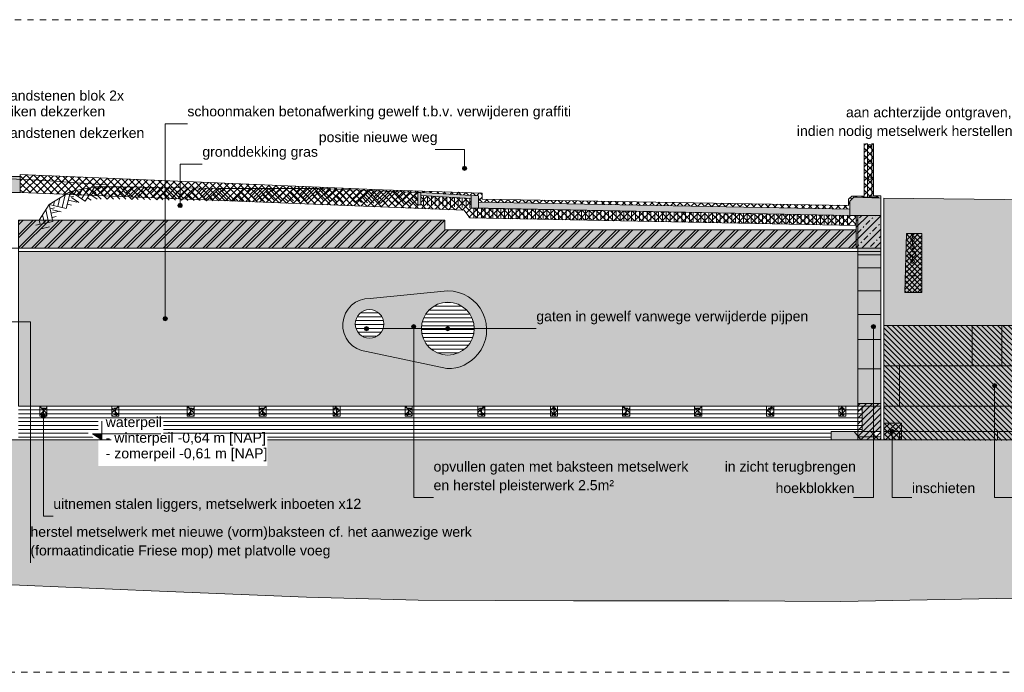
# Model space of a CAD drawing. Extents: x -251883 to 250656, y 0 to 909157.
# Tile 39 of 70: x -8424 to 7424, y 518029 to 528529. Entities that reach past the tile are written whole.
import ezdxf

# ---------------------------------------------------------------- set-up
doc = ezdxf.new("R2010")
doc.units = 0
doc.header["$MEASUREMENT"] = 0
doc.linetypes.add('DASHED', pattern=[200, 100, -100])
for name, color, linetype in [('A-0019-AFDEKVLAK', 1, 'Continuous'), ('A-0020-KADER', 7, 'Continuous'), ('A-0070-SYMBOOL', 8, 'Continuous'), ('A-0250-PROFIEL', 1, 'Continuous'), ('A-0910-TER.-GRONDVRZ', 8, 'Continuous'), ('A-1100-TXT+MT-SO', 7, 'Continuous')]:
    doc.layers.add(name, color=color, linetype=linetype)
pattern_1 = [(90, (0, 0), (-62, 4e-15), [])]
pattern_2 = [(45, (0, 0), (-49.497475, 49.497475), [])]
pattern_3 = [(315, (0, 0), (56.56854, 56.56854), []), (225, (0, 0), (56.56854, -56.56854), [])]

# ---------------------------------------------------------------- blocks, each defined once
blk = doc.blocks.new('M-MAATREGELEN_465')
at = {"linetype": 'Continuous', "lineweight": 5}
h = blk.add_hatch(dxfattribs=at)
h.set_pattern_fill('@AV103', color=213, style=0, pattern_type=0)
h.set_pattern_definition([(135, (0, 0), (-56.56854, -56.56854), []), (45, (0, 0), (-56.56854, 56.56854), [])])
h.paths.add_polyline_path([(100418, -30982), (100420, -30943), (100300, -30943), (100300, -29950), (100150, -29950), (100150, -30950), (99950, -30950), (99900, -31000), (99900, -31100), (94000, -31000), (94000, -30900), (92400, -30850), (86565, -30603), (86565, -30892), (93714, -31178), (93801, -31300), (100023, -31420), (100023, -30982)], flags=0)
for color, points in [(254, [(86169, -30636), (86565, -30636), (86565, -30892), (86169, -30892)]), (254, [(100023, -30982), (100418, -30982), (100418, -31261), (100023, -31261)]), (254, [(100469, -30982), (104825, -31029), (104845, -31070), (104841, -32264), (104146, -32264), (104146, -32439), (104046, -32439), (104046, -33030), (100468, -33030)]), (9, [(100023, -31788), (100023, -31261), (100418, -31261), (100418, -31788)]), (254, [(100050, -31788), (100050, -31261), (100418, -31261), (100418, -31788)]), (254, [(86538, -34331), (86538, -31838), (100418, -31838), (100418, -34331)]), (254, [(100050, -31896), (100050, -31788), (100418, -31788), (100418, -31896)]), (254, [(100050, -32106), (100050, -31896), (100418, -31896), (100418, -32106)]), (254, [(100050, -32476), (100050, -32106), (100418, -32106), (100418, -32476)]), (8, [(100468, -33030), (104046, -33030), (104046, -32439), (104146, -32439), (104146, -32264), (104841, -32264), (104841, -32439), (104711, -32439), (104711, -32339), (104446, -32339), (104446, -33030), (104841, -33030), (104835, -34875), (100469, -34871)]), (253, [(93934, -33494, -0.23213), (93434, -33725), (92141, -33452, -0.959934), (92200, -32595), (93446, -32475, -0.632573)]), (254, [(100050, -32856), (100050, -32476), (100418, -32476), (100418, -32856)]), (254, [(100050, -33256), (100050, -32856), (100418, -32856), (100418, -33256)]), (254, [(100050, -33726), (100050, -33256), (100418, -33256), (100418, -33726)]), (254, [(100050, -34286), (100050, -33726), (100418, -33726), (100418, -34286)]), (8, [(100118, -34331), (100418, -34331), (100418, -34736), (100118, -34736)]), (8, [(99619, -34736), (100259, -34736), (100389, -34871), (99619, -34871)]), (111, [(66482, -34871), (123482, -34871), (123482, -37565), (122677, -37571), (120177, -37501), (118376, -37651), (115876, -37481), (113376, -37511), (111575, -37421), (109075, -37421), (104774, -37471), (102275, -37421), (99775, -37471), (97974, -37461), (95474, -37461), (92974, -37451), (91173, -37401), (88673, -37301), (86173, -37191), (83674, -37291), (81728, -37291), (79373, -37331), (76873, -37341), (72572, -37241), (70072, -37171), (67572, -37261), (66482, -37255)])]:
    blk.add_hatch(color=color, dxfattribs=at).paths.add_polyline_path(points, flags=0)
h = blk.add_hatch(dxfattribs=at)
h.set_pattern_fill('^NS1-100', color=8, style=0, pattern_type=0)
h.set_pattern_definition([(45, (0, 0), (-106.06602, 106.06602), []), (45, (0, 100), (-106.06602, 106.06602), [91, -45.4, 18.2, -45.4])])
h.paths.add_polyline_path([(100023, -31788), (100023, -31261), (100418, -31261), (100418, -31788)], flags=0)
h = blk.add_hatch(dxfattribs=at)
h.set_pattern_fill('@AV065', color=51, style=0, pattern_type=0)
h.set_pattern_definition([(45, (0, 0), (-42.426407, 42.426407), []), (135, (0, 0), (-42.426407, -42.426407), [])])
h.paths.add_polyline_path([(100830, -31550), (101080, -31550), (101080, -32500), (100804, -32500)], flags=0)
h = blk.add_hatch(dxfattribs=at)
h.set_pattern_fill('@AV058', color=30, style=0, pattern_type=0)
h.set_pattern_definition([(135, (0, 0), (-42.426407, -42.426407), [])])
h.paths.add_polyline_path([(100468, -33030), (104046, -33030), (104046, -32264), (104891, -32264), (104891, -32439), (104446, -32439), (104446, -33030), (105141, -33030), (105141, -33681), (105221, -33681), (105221, -34150), (105000, -34150), (105000, -34331), (105221, -34331), (105221, -34900), (100469, -34871)], flags=0)
h = blk.add_hatch(dxfattribs=at)
h.set_pattern_fill('@AVMWH2', color=251, style=0, pattern_type=0)
h.set_pattern_definition([(0, (0, 0), (0, 62.5), [])])
h.paths.add_polyline_path([(86538, -34871), (99619, -34871), (99619, -34736), (100118, -34736), (100118, -34331), (86538, -34331)], flags=0)
h = blk.add_hatch(dxfattribs=at)
h.set_pattern_fill('@AV103', color=213, style=0, pattern_type=0)
h.set_pattern_definition(pattern_3)
h.paths.add_polyline_path([(86997, -34491), (86882, -34491), (86882, -34331), (86997, -34331)], flags=0)
h = blk.add_hatch(dxfattribs=at)
h.set_pattern_fill('@AV103', color=213, style=0, pattern_type=0)
h.set_pattern_definition(pattern_3)
h.paths.add_polyline_path([(88156, -34491), (88041, -34491), (88041, -34331), (88156, -34331)], flags=0)
h = blk.add_hatch(dxfattribs=at)
h.set_pattern_fill('@AV103', color=213, style=0, pattern_type=0)
h.set_pattern_definition(pattern_3)
h.paths.add_polyline_path([(89366, -34491), (89251, -34491), (89251, -34331), (89366, -34331)], flags=0)
h = blk.add_hatch(dxfattribs=at)
h.set_pattern_fill('@AV103', color=213, style=0, pattern_type=0)
h.set_pattern_definition(pattern_3)
h.paths.add_polyline_path([(90526, -34491), (90411, -34491), (90411, -34331), (90526, -34331)], flags=0)
h = blk.add_hatch(dxfattribs=at)
h.set_pattern_fill('@AV103', color=213, style=0, pattern_type=0)
h.set_pattern_definition(pattern_3)
h.paths.add_polyline_path([(91716, -34491), (91601, -34491), (91601, -34331), (91716, -34331)], flags=0)
h = blk.add_hatch(dxfattribs=at)
h.set_pattern_fill('@AV103', color=213, style=0, pattern_type=0)
h.set_pattern_definition(pattern_3)
h.paths.add_polyline_path([(92876, -34491), (92761, -34491), (92761, -34331), (92876, -34331)], flags=0)
h = blk.add_hatch(dxfattribs=at)
h.set_pattern_fill('@AV103', color=213, style=0, pattern_type=0)
h.set_pattern_definition(pattern_3)
h.paths.add_polyline_path([(94046, -34491), (93931, -34491), (93931, -34331), (94046, -34331)], flags=0)
h = blk.add_hatch(dxfattribs=at)
h.set_pattern_fill('@AV103', color=213, style=0, pattern_type=0)
h.set_pattern_definition(pattern_3)
h.paths.add_polyline_path([(95216, -34491), (95101, -34491), (95101, -34331), (95216, -34331)], flags=0)
h = blk.add_hatch(dxfattribs=at)
h.set_pattern_fill('@AV103', color=213, style=0, pattern_type=0)
h.set_pattern_definition(pattern_3)
h.paths.add_polyline_path([(96376, -34491), (96261, -34491), (96261, -34331), (96376, -34331)], flags=0)
h = blk.add_hatch(dxfattribs=at)
h.set_pattern_fill('@AV103', color=213, style=0, pattern_type=0)
h.set_pattern_definition(pattern_3)
h.paths.add_polyline_path([(97536, -34491), (97421, -34491), (97421, -34331), (97536, -34331)], flags=0)
h = blk.add_hatch(dxfattribs=at)
h.set_pattern_fill('@AV103', color=213, style=0, pattern_type=0)
h.set_pattern_definition(pattern_3)
h.paths.add_polyline_path([(98696, -34491), (98581, -34491), (98581, -34331), (98696, -34331)], flags=0)
h = blk.add_hatch(dxfattribs=at)
h.set_pattern_fill('@AV103', color=213, style=0, pattern_type=0)
h.set_pattern_definition(pattern_3)
h.paths.add_polyline_path([(99856, -34491), (99741, -34491), (99741, -34331), (99856, -34331)], flags=0)
h = blk.add_hatch(dxfattribs=at)
h.set_pattern_fill('@AV093', color=154, style=0, pattern_type=0)
h.set_pattern_definition(pattern_2)
h.paths.add_polyline_path([(100418, -34821), (100418, -34286), (100050, -34286), (100050, -34821)], flags=0)
h = blk.add_hatch(dxfattribs=at)
h.set_pattern_fill('@AV093', color=154, style=0, pattern_type=0)
h.set_pattern_definition(pattern_2)
h.paths.add_polyline_path([(100469, -34871), (100469, -34600), (100750, -34600), (100750, -34871)], flags=0)
h = blk.add_hatch(dxfattribs=at)
h.set_pattern_fill('@AV093', color=154, style=0, pattern_type=0)
h.set_pattern_definition(pattern_2)
h.paths.add_polyline_path([(100050, -34871), (100050, -34821), (100418, -34821), (100418, -34871)], flags=0)
h = blk.add_hatch(dxfattribs=at)
h.set_pattern_fill('@AV093', color=154, style=0, pattern_type=0)
h.set_pattern_definition(pattern_2)
h.paths.add_polyline_path([(100469, -34871), (100469, -34736), (100468, -34736), (100468, -34871)], flags=0)
at = {"layer": 'A-0910-TER.-GRONDVRZ', "linetype": 'Continuous', "lineweight": 5}
h = blk.add_hatch(dxfattribs=at)
h.set_pattern_fill('^A037020', color=8, style=0, pattern_type=0)
h.set_pattern_definition(pattern_1)
h.paths.add_polyline_path([(93014, -30941), (93824, -30988), (93815, -31138), (93005, -31091)], flags=0)
h = blk.add_hatch(dxfattribs=at)
h.set_pattern_fill('^A037020', color=8, style=0, pattern_type=0)
h.set_pattern_definition(pattern_1)
h.paths.add_polyline_path([(93824, -31144), (99922, -31261), (99919, -31411), (93821, -31294)], flags=0)
at = {"color": 7, "linetype": 'DASHED', "lineweight": 0}
blk.add_lwpolyline([(66482, -38611), (66482, -28111), (123482, -28111), (123482, -38611)], close=True, dxfattribs=at)
at = {"color": 8, "linetype": 'Continuous', "lineweight": 5}
for points in [[(100418, -30982), (100420, -30943), (100300, -30943), (100300, -29950), (100150, -29950), (100150, -30950), (99950, -30950), (99900, -31000), (99900, -31100), (94000, -31000), (94000, -30900), (92400, -30850), (86565, -30603), (86565, -30892), (93714, -31178), (93801, -31300), (100023, -31420), (100023, -30982)], [(86169, -30636), (86565, -30636), (86565, -30892), (86169, -30892)], [(100023, -30982), (100418, -30982), (100418, -31261), (100023, -31261)], [(100118, -30968), (100363, -30968), (100363, -30978), (100118, -30978)], [(100050, -31788), (100050, -31261), (100418, -31261), (100418, -31788)], [(100050, -31896), (100050, -31788), (100418, -31788), (100418, -31896)], [(100050, -32106), (100050, -31896), (100418, -31896), (100418, -32106)], [(100050, -32476), (100050, -32106), (100418, -32106), (100418, -32476)], [(100469, -34871), (104835, -34875), (104841, -33030), (104446, -33030), (104446, -32339), (104711, -32339), (104711, -32439), (104841, -32439), (104841, -32264), (104146, -32264), (104146, -32439), (104046, -32439), (104046, -33030), (100468, -33030)], [(100418, -32856), (100418, -32476), (100050, -32476), (100050, -32856)], [(100050, -33256), (100050, -32856), (100418, -32856), (100418, -33256)], [(100418, -33726), (100418, -33256), (100050, -33256), (100050, -33726)], [(100050, -34286), (100050, -33726), (100418, -33726), (100418, -34286)], [(86997, -34491), (86882, -34491), (86882, -34331), (86997, -34331)], [(88156, -34491), (88041, -34491), (88041, -34331), (88156, -34331)], [(89366, -34491), (89251, -34491), (89251, -34331), (89366, -34331)], [(90526, -34491), (90411, -34491), (90411, -34331), (90526, -34331)], [(91716, -34491), (91601, -34491), (91601, -34331), (91716, -34331)], [(92876, -34491), (92761, -34491), (92761, -34331), (92876, -34331)], [(94046, -34491), (93931, -34491), (93931, -34331), (94046, -34331)], [(95216, -34491), (95101, -34491), (95101, -34331), (95216, -34331)], [(96376, -34491), (96261, -34491), (96261, -34331), (96376, -34331)], [(97536, -34491), (97421, -34491), (97421, -34331), (97536, -34331)], [(98696, -34491), (98581, -34491), (98581, -34331), (98696, -34331)], [(99856, -34491), (99741, -34491), (99741, -34331), (99856, -34331)], [(100118, -34736), (100418, -34736), (100418, -34331), (100118, -34331)], [(99619, -34871), (100389, -34871), (100259, -34736), (99619, -34736)]]:
    blk.add_lwpolyline(points, close=True, dxfattribs=at)
for points in [[(85626, -30670), (86150, -30660), (86970, -30698), (87940, -30770)], [(86169, -31788), (100418, -31788)], [(86538, -31788), (86538, -31838), (100418, -31838), (100418, -31788)], [(100050, -31788), (100418, -31788)], [(100418, -31896), (100050, -31896)], [(100050, -32106), (100418, -32106)], [(100418, -32476), (100050, -32476)], [(100050, -32856), (100418, -32856)], [(101888, -33030), (101888, -33681)], [(102369, -33030), (102369, -33681)], [(100418, -33256), (100050, -33256)], [(100050, -33726), (100418, -33726)], [(100468, -33681), (105126, -33681)], [(100718, -33681), (100718, -34331)], [(100418, -34286), (100050, -34286)], [(100418, -34736), (100118, -34736), (100118, -34331)], [(100468, -34331), (104821, -34331)], [(99619, -34871), (99619, -34736), (99989, -34736), (100099, -34871)], [(99989, -34736), (100259, -34736), (100389, -34871)], [(100050, -34821), (100418, -34821)], [(100468, -34736), (104831, -34736)], [(100718, -34736), (100718, -34871)], [(102298, -34736), (102298, -34871)]]:
    blk.add_lwpolyline(points, dxfattribs=at)
at = {"color": 11, "linetype": 'Continuous', "lineweight": 9}
blk.add_lwpolyline([(88167, -30799), (87767, -30799), (87374, -30875), (87033, -31083), (86870, -31336)], dxfattribs=at)
at = {"color": 254, "linetype": 'Continuous', "lineweight": 5}
for points in [[(100468, -33030), (104046, -33030), (104046, -32439), (104146, -32439), (104146, -32264), (104841, -32264), (104845, -31070), (104825, -31029), (100469, -30982)], [(86538, -34331), (86538, -31838), (100418, -31838), (100418, -34331)]]:
    blk.add_lwpolyline(points, close=True, dxfattribs=at)
at = {"color": 251, "linetype": 'Continuous', "lineweight": 5}
blk.add_lwpolyline([(100418, -31788), (100418, -31261), (100023, -31261), (100023, -31788)], close=True, dxfattribs=at)
at = {"color": 2, "linetype": 'Continuous', "lineweight": 5}
blk.add_lwpolyline([(100830, -31550), (101080, -31550), (101080, -32500), (100804, -32500)], close=True, dxfattribs=at)
at = {"color": 251, "linetype": 'Continuous', "lineweight": 5}
for points in [[(100955, -31566), (100905, -31566)], [(100930, -31554), (100930, -31626)], [(100930, -31739), (100930, -31666)], [(100930, -31851), (100930, -31779)], [(100930, -31906), (100930, -31979)], [(100980, -32234), (100880, -32234)], [(66482, -34871), (123482, -34871)]]:
    blk.add_lwpolyline(points, dxfattribs=at)
at = {"color": 8, "linetype": 'Continuous', "lineweight": 5}
blk.add_lwpolyline([(93934, -33494, 0.632573), (93446, -32475), (92200, -32595, 0.959934), (92141, -33452), (93434, -33725, 0.23213), (93934, -33494)], format="xyb", close=True, dxfattribs=at)
at = {"color": 154, "linetype": 'Continuous', "lineweight": 5}
for points in [[(100418, -34821), (100418, -34286), (100050, -34286), (100050, -34821)], [(100469, -34871), (100469, -34600), (100750, -34600), (100750, -34871)], [(100050, -34871), (100050, -34821), (100418, -34821), (100418, -34871)], [(100469, -34871), (100469, -34736), (100468, -34736), (100468, -34871)]]:
    blk.add_lwpolyline(points, close=True, dxfattribs=at)
at = {"color": 111, "linetype": 'Continuous', "lineweight": 5}
for points in [[(66482, -34871), (123482, -34871)], [(104774, -37471), (102275, -37421), (99775, -37471), (97974, -37461), (95474, -37461), (92974, -37451), (91173, -37401), (88673, -37301), (86173, -37191), (83674, -37291), (81728, -37291), (79373, -37331), (76873, -37341), (72572, -37241), (70072, -37171), (67572, -37261), (66482, -37255)]]:
    blk.add_lwpolyline(points, dxfattribs=at)
at = {"color": 251, "linetype": 'Continuous', "lineweight": 5}
for centre, radius in [((100930, -31646), 30), ((100930, -31881), 50), ((100930, -31759), 30), ((100930, -31999), 30)]:
    blk.add_circle(centre, radius, dxfattribs=at)
at = {"layer": 'A-0020-KADER', "color": 11, "linetype": 'Continuous', "lineweight": 13}
blk.add_lwpolyline([(104774, -37471), (102275, -37421), (99775, -37471), (97974, -37461), (95474, -37461), (92974, -37451), (91173, -37401), (88673, -37301), (86173, -37191), (83674, -37291), (81872, -37271), (79373, -37331), (76873, -37341), (72572, -37241), (70072, -37171), (67572, -37261), (66482, -37255)], dxfattribs=at)
at = {"layer": 'A-0070-SYMBOOL', "color": 8, "linetype": 'Continuous', "lineweight": 5}
for points in [[(88900, -32920), (88900, -29785), (89257, -29785)], [(93718, -30502), (93718, -30200), (93243, -30200)], [(89140, -31100), (89140, -30435), (89497, -30435)], [(79740, -32970), (86730, -32970), (86730, -36850)], [(100300, -33050), (100300, -35800), (99981, -35800)], [(102250, -34000), (102250, -35800), (102569, -35800)], [(100600, -34736), (100600, -35800), (100919, -35800)]]:
    blk.add_lwpolyline(points, dxfattribs=at)
for points in [[(93683, -30502), (93693, -30527), (93718, -30537), (93742, -30527), (93753, -30502), (93742, -30478), (93718, -30467), (93693, -30478)], [(93693, -30502), (93700, -30520), (93718, -30527), (93735, -30520), (93743, -30502), (93735, -30485), (93718, -30477), (93700, -30485)], [(93703, -30502), (93707, -30513), (93718, -30517), (93728, -30513), (93733, -30502), (93728, -30492), (93718, -30487), (93707, -30492)], [(93713, -30502), (93714, -30506), (93718, -30507), (93721, -30506), (93723, -30502), (93721, -30499), (93718, -30497), (93714, -30499)], [(89175, -31100), (89165, -31125), (89140, -31135), (89115, -31125), (89105, -31100), (89115, -31075), (89140, -31065), (89165, -31075)], [(89165, -31100), (89158, -31118), (89140, -31125), (89122, -31118), (89115, -31100), (89122, -31082), (89140, -31075), (89158, -31082)], [(89155, -31100), (89151, -31111), (89140, -31115), (89129, -31111), (89125, -31100), (89129, -31089), (89140, -31085), (89151, -31089)], [(89145, -31100), (89144, -31104), (89140, -31105), (89136, -31104), (89135, -31100), (89136, -31096), (89140, -31095), (89144, -31096)], [(88935, -32920), (88925, -32945), (88900, -32955), (88875, -32945), (88865, -32920), (88875, -32895), (88900, -32885), (88925, -32895)], [(88925, -32920), (88918, -32938), (88900, -32945), (88882, -32938), (88875, -32920), (88882, -32902), (88900, -32895), (88918, -32902)], [(88915, -32920), (88911, -32931), (88900, -32935), (88889, -32931), (88885, -32920), (88889, -32909), (88900, -32905), (88911, -32909)], [(88905, -32920), (88904, -32924), (88900, -32925), (88896, -32924), (88895, -32920), (88896, -32916), (88900, -32915), (88904, -32916)], [(92935, -33050), (92925, -33075), (92900, -33085), (92875, -33075), (92865, -33050), (92875, -33025), (92900, -33015), (92925, -33025)], [(92925, -33050), (92918, -33068), (92900, -33075), (92882, -33068), (92875, -33050), (92882, -33032), (92900, -33025), (92918, -33032)], [(92915, -33050), (92911, -33061), (92900, -33065), (92889, -33061), (92885, -33050), (92889, -33039), (92900, -33035), (92911, -33039)], [(92905, -33050), (92904, -33054), (92900, -33055), (92896, -33054), (92895, -33050), (92896, -33046), (92900, -33045), (92904, -33046)], [(100265, -33050), (100275, -33075), (100300, -33085), (100325, -33075), (100335, -33050), (100325, -33025), (100300, -33015), (100275, -33025)], [(100275, -33050), (100282, -33068), (100300, -33075), (100318, -33068), (100325, -33050), (100318, -33032), (100300, -33025), (100282, -33032)], [(100285, -33050), (100289, -33061), (100300, -33065), (100311, -33061), (100315, -33050), (100311, -33039), (100300, -33035), (100289, -33039)], [(100295, -33050), (100296, -33054), (100300, -33055), (100304, -33054), (100305, -33050), (100304, -33046), (100300, -33045), (100296, -33046)], [(102285, -34000), (102275, -34025), (102250, -34035), (102225, -34025), (102215, -34000), (102225, -33975), (102250, -33965), (102275, -33975)], [(102275, -34000), (102268, -34018), (102250, -34025), (102232, -34018), (102225, -34000), (102232, -33982), (102250, -33975), (102268, -33982)], [(102265, -34000), (102261, -34011), (102250, -34015), (102239, -34011), (102235, -34000), (102239, -33989), (102250, -33985), (102261, -33989)], [(102255, -34000), (102254, -34004), (102250, -34005), (102246, -34004), (102245, -34000), (102246, -33996), (102250, -33995), (102254, -33996)], [(100635, -34736), (100625, -34761), (100600, -34771), (100575, -34761), (100565, -34736), (100575, -34712), (100600, -34701), (100625, -34712)], [(100625, -34736), (100618, -34754), (100600, -34761), (100582, -34754), (100575, -34736), (100582, -34719), (100600, -34711), (100618, -34719)], [(100615, -34736), (100611, -34747), (100600, -34751), (100589, -34747), (100585, -34736), (100589, -34726), (100600, -34721), (100611, -34726)], [(100605, -34736), (100604, -34740), (100600, -34741), (100596, -34740), (100595, -34736), (100596, -34733), (100600, -34731), (100604, -34733)]]:
    blk.add_lwpolyline(points, close=True, dxfattribs=at)
at = {"layer": 'A-0910-TER.-GRONDVRZ', "color": 8, "linetype": 'Continuous', "lineweight": 5}
for points in [[(87374, -30875), (87308, -31150)], [(87609, -31033), (87374, -30875)], [(87473, -30856), (87433, -30914)], [(87571, -30837), (87491, -30954)], [(87669, -30818), (87550, -30994)], [(87767, -30799), (87609, -31033)], [(87786, -30897), (87728, -30858)], [(87967, -30999), (87767, -30799)], [(87867, -30999), (87767, -30899)], [(87867, -30799), (87817, -30849)], [(87967, -30799), (87867, -30899)], [(88067, -30799), (87917, -30949)], [(88167, -30799), (87967, -30999)], [(88167, -30999), (88067, -30899)], [(88167, -30899), (88117, -30849)], [(88264, -31001), (88166, -30899)], [(88364, -31002), (88167, -30799)], [(88267, -30801), (88216, -30850)], [(88367, -30803), (88266, -30901)], [(88467, -30804), (88315, -30952)], [(88567, -30806), (88364, -31002)], [(88564, -31006), (88466, -30904)], [(88566, -30906), (88516, -30855)], [(88764, -31009), (88567, -30806)], [(88667, -30808), (88616, -30857)], [(88767, -30809), (88666, -30908)], [(88867, -30811), (88715, -30958)], [(88967, -30813), (88764, -31009)], [(88966, -30913), (88916, -30862)], [(89164, -31016), (88967, -30813)], [(89067, -30814), (89016, -30863)], [(89167, -30816), (89066, -30914)], [(89267, -30818), (89115, -30965)], [(89367, -30819), (89164, -31016)], [(89365, -30919), (89316, -30868)], [(89564, -31023), (89367, -30819)], [(89467, -30821), (89416, -30870)], [(89567, -30823), (89465, -30921)], [(89667, -30824), (89515, -30972)], [(89767, -30826), (89564, -31023)], [(89765, -30926), (89716, -30875)], [(89967, -31026), (89767, -30826)], [(89867, -30826), (89817, -30876)], [(89967, -30826), (89867, -30926)], [(90067, -30826), (89917, -30976)], [(90167, -30826), (89967, -31026)], [(90167, -30926), (90117, -30876)], [(90367, -31026), (90167, -30826)], [(90267, -30826), (90217, -30876)], [(90367, -30826), (90267, -30926)], [(90467, -30826), (90317, -30976)], [(90567, -30826), (90367, -31026)], [(90567, -30926), (90517, -30876)], [(90767, -31026), (90567, -30826)], [(90667, -30826), (90617, -30876)], [(90767, -30826), (90667, -30926)], [(90867, -30826), (90717, -30976)], [(90967, -30826), (90767, -31026)], [(90967, -30926), (90917, -30876)], [(91167, -31026), (90967, -30826)], [(91067, -30826), (91017, -30876)], [(91167, -30826), (91067, -30926)], [(91267, -30826), (91117, -30976)], [(91367, -30826), (91167, -31026)], [(91367, -30926), (91317, -30876)], [(91559, -31034), (91367, -30826)], [(91467, -30830), (91415, -30878)], [(91567, -30834), (91463, -30930)], [(91667, -30838), (91511, -30982)], [(91767, -30842), (91559, -31034)], [(91763, -30942), (91715, -30890)], [(91958, -31050), (91767, -30842)], [(91867, -30846), (91815, -30894)], [(91967, -30850), (91863, -30946)], [(92066, -30854), (91910, -30998)], [(92166, -30859), (91958, -31050)], [(92358, -31067), (92166, -30859)], [(92266, -30863), (92214, -30911)], [(92366, -30867), (92262, -30963)], [(92466, -30871), (92310, -31015)], [(92566, -30875), (92358, -31067)], [(92758, -31083), (92566, -30875)], [(92666, -30879), (92614, -30927)], [(92766, -30883), (92662, -30979)], [(92866, -30887), (92710, -31031)], [(92966, -30891), (92758, -31083)], [(87118, -31031), (87102, -31100)], [(87204, -30979), (87171, -31116)], [(87289, -30927), (87239, -31133)], [(87479, -31045), (87341, -31012)], [(87427, -30960), (87358, -30943)], [(87510, -31052), (87393, -30973)], [(87707, -31014), (87648, -30975)], [(87805, -30996), (87688, -30916)], [(88067, -30999), (88017, -30949)], [(88464, -31004), (88415, -30953)], [(88664, -31007), (88566, -30906)], [(88864, -31011), (88815, -30960)], [(88964, -31012), (88866, -30911)], [(89064, -31014), (88966, -30913)], [(89264, -31018), (89215, -30967)], [(89364, -31019), (89265, -30918)], [(89464, -31021), (89365, -30919)], [(89664, -31024), (89615, -30973)], [(89764, -31026), (89665, -30924)], [(89867, -31026), (89767, -30926)], [(90067, -31026), (90017, -30976)], [(90167, -31026), (90067, -30926)], [(90267, -31026), (90167, -30926)], [(90467, -31026), (90417, -30976)], [(90567, -31026), (90467, -30926)], [(90667, -31026), (90567, -30926)], [(90867, -31026), (90817, -30976)], [(90967, -31026), (90867, -30926)], [(91067, -31026), (90967, -30926)], [(91267, -31026), (91217, -30976)], [(91367, -31026), (91267, -30926)], [(91459, -31030), (91363, -30926)], [(91659, -31038), (91611, -30986)], [(91759, -31042), (91663, -30938)], [(91858, -31046), (91763, -30942)], [(92058, -31054), (92010, -31002)], [(92158, -31058), (92062, -30954)], [(92162, -30959), (92114, -30906)], [(92258, -31063), (92162, -30959)], [(92458, -31071), (92410, -31019)], [(92558, -31075), (92462, -30971)], [(92562, -30975), (92514, -30923)], [(92658, -31079), (92562, -30975)], [(92858, -31087), (92810, -31035)], [(92958, -31091), (92862, -30987)], [(92962, -30991), (92914, -30939)], [(86979, -31167), (87024, -31375)], [(87308, -31150), (87033, -31083)], [(87033, -31083), (87093, -31360)], [(87117, -31137), (87048, -31152)], [(87201, -31192), (87063, -31222)], [(87223, -31202), (87085, -31169)], [(87393, -31097), (87325, -31081)], [(87093, -31360), (86816, -31419)], [(86871, -31335), (86886, -31405)], [(86925, -31251), (86955, -31390)], [(87147, -31276), (87078, -31291)], [(87039, -31444), (86901, -31474)]]:
    blk.add_lwpolyline(points, dxfattribs=at)
at = {"layer": 'A-0910-TER.-GRONDVRZ', "color": 11, "linetype": 'Continuous', "lineweight": 9}
for points in [[(88167, -30799), (89767, -30826)], [(89767, -30826), (91367, -30826)], [(91367, -30826), (92966, -30891)], [(93014, -30941), (93824, -30988)], [(93824, -31144), (99922, -31261)]]:
    blk.add_lwpolyline(points, dxfattribs=at)
at = {"layer": 'A-0070-SYMBOOL', "color": 7, "linetype": 'Continuous', "char_height": 162, "attachment_point": 7, "line_spacing_factor": 0.933333}
for s, insert in [('{\\fArial|b0|i0|c12|p0;nieuwe zandstenen blok 2x}', (85507, -29415)), ('{\\fArial|b0|i0|c12|p0;hergebruiken dekzerken}', (85507, -29715)), ('{\\fArial|b0|i0|c12|p0;schoonmaken betonafwerking gewelf t.b.v. verwijderen graffiti}', (89257, -29715)), ('{\\fArial|b0|i0|c12|p0;nieuwe zandstenen dekzerken}', (85507, -30015)), ('{\\fArial|b0|i0|c12|p0;positie nieuwe weg}', (91372, -30130)), ('{\\fArial|b0|i0|c12|p0;gronddekking gras}', (89497, -30365)), ('{\\fArial|b0|i0|c12|p0;gaten in gewelf vanwege verwijderde pijpen}', (94873, -33012)), ('{\\fArial|b0|i0|c12|p0;opvullen gaten met baksteen metselwerk }', (93219, -35430)), ('{\\fArial|b0|i0|c12|p0;in zicht terugbrengen}', (97905, -35430)), ('{\\fArial|b0|i0|c12|p0;en herstel pleisterwerk 2.5m²}', (93219, -35730)), ('{\\fArial|b0|i0|c12|p0;hoekblokken}', (98724, -35730)), ('{\\fArial|b0|i0|c12|p0;inschieten}', (100919, -35730)), ('{\\fArial|b0|i0|c12|p0;uitnemen stalen liggers, metselwerk inboeten x12}', (87099, -36030)), ('{\\fArial|b0|i0|c12|p0;herstel metselwerk met nieuwe (vorm)baksteen cf. het aanwezige werk}', (86730, -36480)), ('{\\fArial|b0|i0|c12|p0;(formaatindicatie Friese mop) met platvolle voeg}', (86730, -36780))]:
    blk.add_mtext(s, dxfattribs=dict(at, insert=insert))
at = {"linetype": 'Continuous'}
blk.add_wipeout([(93014, -30891), (93824, -30938), (93824, -30988), (93014, -30941)], dxfattribs=at)
for points in [[(100240, -30119), (100231, -30121), (100224, -30126), (100219, -30133), (100218, -30142), (100219, -30150), (100224, -30158), (100231, -30162), (100240, -30164), (100249, -30162), (100256, -30158), (100261, -30150), (100263, -30142), (100261, -30133), (100256, -30126), (100249, -30121), (100240, -30119), (100240, -30119), (100249, -30121), (100256, -30126), (100261, -30133), (100263, -30142), (100261, -30150), (100256, -30158), (100249, -30162), (100240, -30164), (100231, -30162), (100224, -30158), (100219, -30150), (100218, -30142), (100219, -30133), (100224, -30126), (100231, -30121)], [(100240, -30379), (100231, -30381), (100224, -30386), (100219, -30393), (100218, -30402), (100219, -30410), (100224, -30418), (100231, -30422), (100240, -30424), (100249, -30422), (100256, -30418), (100261, -30410), (100263, -30402), (100261, -30393), (100256, -30386), (100249, -30381), (100240, -30379), (100240, -30379), (100249, -30381), (100256, -30386), (100261, -30393), (100263, -30402), (100261, -30410), (100256, -30418), (100249, -30422), (100240, -30424), (100231, -30422), (100224, -30418), (100219, -30410), (100218, -30402), (100219, -30393), (100224, -30386), (100231, -30381)], [(100240, -30639), (100231, -30641), (100224, -30646), (100219, -30653), (100218, -30662), (100219, -30670), (100224, -30678), (100231, -30682), (100240, -30684), (100249, -30682), (100256, -30678), (100261, -30670), (100263, -30662), (100261, -30653), (100256, -30646), (100249, -30641), (100240, -30639), (100240, -30639), (100249, -30641), (100256, -30646), (100261, -30653), (100263, -30662), (100261, -30670), (100256, -30678), (100249, -30682), (100240, -30684), (100231, -30682), (100224, -30678), (100219, -30670), (100218, -30662), (100219, -30653), (100224, -30646), (100231, -30641)], [(98611, -34361), (98666, -34361), (98666, -34367), (98647, -34367), (98644, -34368), (98641, -34371), (98640, -34374), (98640, -34449), (98641, -34452), (98644, -34455), (98647, -34456), (98666, -34456), (98666, -34461), (98611, -34461), (98611, -34456), (98629, -34456), (98633, -34455), (98635, -34452), (98636, -34449), (98636, -34374), (98635, -34371), (98633, -34368), (98629, -34367), (98611, -34367)], [(99771, -34361), (99826, -34361), (99826, -34367), (99807, -34367), (99804, -34368), (99801, -34371), (99800, -34374), (99800, -34449), (99801, -34452), (99804, -34455), (99807, -34456), (99826, -34456), (99826, -34461), (99771, -34461), (99771, -34456), (99789, -34456), (99793, -34455), (99795, -34452), (99796, -34449), (99796, -34374), (99795, -34371), (99793, -34368), (99789, -34367), (99771, -34367)]]:
    blk.add_wipeout(points, dxfattribs=at).dxf.layer = 'A-0250-PROFIEL'
at = {"linetype": 'Continuous', "lineweight": 5}
blk.add_hatch(color=253, dxfattribs=at).paths.add_polyline_path([(93014, -30891), (93824, -30938), (93824, -30988), (93014, -30941)], flags=0)
blk.add_hatch(color=253, dxfattribs=at).paths.add_polyline_path([(93014, -30891), (93824, -30938), (93824, -30988), (93014, -30941)], flags=0)
at = {"color": 8, "linetype": 'Continuous', "lineweight": 5}
blk.add_lwpolyline([(100205, -30968), (100205, -30039, -1), (100275, -30039), (100275, -30968)], format="xyb", dxfattribs=at)
at = {"color": 251, "linetype": 'Continuous', "lineweight": 5}
blk.add_lwpolyline([(93014, -30891), (93824, -30938), (93824, -30988), (93014, -30941)], close=True, dxfattribs=at)
at = {"layer": 'A-0250-PROFIEL', "color": 251, "linetype": 'Continuous', "lineweight": 5}
for points in [[(100240, -30119, 1), (100240, -30164, 1), (100240, -30119), (100240, -30119, 1), (100240, -30164, 1), (100240, -30119)], [(100240, -30119, 1), (100240, -30164, 1), (100240, -30119), (100240, -30119, 1), (100240, -30164, 1), (100240, -30119)], [(100240, -30379, 1), (100240, -30424, 1), (100240, -30379), (100240, -30379, 1), (100240, -30424, 1), (100240, -30379)], [(100240, -30379, 1), (100240, -30424, 1), (100240, -30379), (100240, -30379, 1), (100240, -30424, 1), (100240, -30379)], [(100240, -30639, 1), (100240, -30684, 1), (100240, -30639), (100240, -30639, 1), (100240, -30684, 1), (100240, -30639)], [(100240, -30639, 1), (100240, -30684, 1), (100240, -30639), (100240, -30639, 1), (100240, -30684, 1), (100240, -30639)]]:
    blk.add_lwpolyline(points, format="xyb", close=True, dxfattribs=at)
for points in [[(100240, -30119), (100240, -30119), (100240, -30119), (100240, -30119)], [(100240, -30119), (100240, -30119), (100240, -30119), (100240, -30119)], [(100240, -30379), (100240, -30379), (100240, -30379), (100240, -30379)], [(100240, -30379), (100240, -30379), (100240, -30379), (100240, -30379)], [(100240, -30639), (100240, -30639), (100240, -30639), (100240, -30639)], [(100240, -30639), (100240, -30639), (100240, -30639), (100240, -30639)], [(98611, -34361), (98666, -34361), (98666, -34367), (98647, -34367), (98644, -34368), (98641, -34371), (98640, -34374), (98640, -34449), (98641, -34452), (98644, -34455), (98647, -34456), (98666, -34456), (98666, -34461), (98611, -34461), (98611, -34456), (98629, -34456), (98633, -34455), (98635, -34452), (98636, -34449), (98636, -34374), (98635, -34371), (98633, -34368), (98629, -34367), (98611, -34367)], [(99771, -34361), (99826, -34361), (99826, -34367), (99807, -34367), (99804, -34368), (99801, -34371), (99800, -34374), (99800, -34449), (99801, -34452), (99804, -34455), (99807, -34456), (99826, -34456), (99826, -34461), (99771, -34461), (99771, -34456), (99789, -34456), (99793, -34455), (99795, -34452), (99796, -34449), (99796, -34374), (99795, -34371), (99793, -34368), (99789, -34367), (99771, -34367)]]:
    blk.add_lwpolyline(points, close=True, dxfattribs=at)
at = {"linetype": 'Continuous'}
for points in [[(93014, -30891), (93014, -31091), (92966, -31091), (92966, -30891)], [(93942, -30945), (93942, -31144), (93824, -31144), (93824, -30938)], [(99922, -31030), (99982, -30969), (100419, -30982), (100418, -31261), (99922, -31261)]]:
    blk.add_wipeout(points, dxfattribs=at)
for points, layer in [([(99000, -29850), (100400, -29850), (100400, -30100), (99000, -30100)], 'A-0019-AFDEKVLAK'), ([(98611, -34361), (98666, -34361), (98666, -34367), (98647, -34367), (98644, -34368), (98641, -34371), (98640, -34374), (98640, -34449), (98641, -34452), (98644, -34455), (98647, -34456), (98666, -34456), (98666, -34461), (98611, -34461), (98611, -34456), (98629, -34456), (98633, -34455), (98635, -34452), (98636, -34449), (98636, -34374), (98635, -34371), (98633, -34368), (98629, -34367), (98611, -34367)], 'A-0250-PROFIEL')]:
    blk.add_wipeout(points, dxfattribs=at).dxf.layer = layer
at = {"linetype": 'Continuous', "lineweight": 5}
for points in [[(93014, -30891), (93014, -31091), (92966, -31091), (92966, -30891)], [(93014, -30891), (93014, -31091), (92966, -31091), (92966, -30891)], [(93942, -30945), (93942, -31144), (93824, -31144), (93824, -30938)], [(93942, -30945), (93942, -31144), (93824, -31144), (93824, -30938)], [(99922, -31030), (99982, -30969), (100419, -30982), (100418, -31261), (99922, -31261)], [(99922, -31030), (99982, -30969), (100419, -30982), (100418, -31261), (99922, -31261)]]:
    blk.add_hatch(color=253, dxfattribs=at).paths.add_polyline_path(points, flags=0)
at = {"color": 251, "linetype": 'Continuous', "lineweight": 5}
for points in [[(92966, -30891), (92966, -31091), (93014, -31091), (93014, -30891)], [(93824, -30938), (93824, -31144), (93942, -31144), (93942, -30945)], [(99922, -31261), (100418, -31261), (100419, -30982), (99982, -30969), (99922, -31030)]]:
    blk.add_lwpolyline(points, close=True, dxfattribs=at)
at = {"color": 8, "linetype": 'Continuous', "lineweight": 5}
for points in [[(104845, -31070), (104825, -31029), (100469, -30982)], [(100468, -33030), (104046, -33030), (104046, -32439), (104146, -32439), (104146, -32264), (104841, -32264), (104845, -31070)], [(100418, -34331), (86538, -34331), (86538, -31788)]]:
    blk.add_lwpolyline(points, dxfattribs=at)
at = {"layer": 'A-0020-KADER', "color": 8, "linetype": 'Continuous', "lineweight": 5}
for points in [[(92966, -30891), (92966, -30991)], [(93014, -30891), (93014, -30991)], [(100418, -30982), (100418, -34861)]]:
    blk.add_lwpolyline(points, dxfattribs=at)
at = {"layer": 'A-0250-PROFIEL', "color": 251, "linetype": 'Continuous', "lineweight": 5}
blk.add_lwpolyline([(98611, -34361), (98666, -34361), (98666, -34367), (98647, -34367), (98644, -34368), (98641, -34371), (98640, -34374), (98640, -34449), (98641, -34452), (98644, -34455), (98647, -34456), (98666, -34456), (98666, -34461), (98611, -34461), (98611, -34456), (98629, -34456), (98633, -34455), (98635, -34452), (98636, -34449), (98636, -34374), (98635, -34371), (98633, -34368), (98629, -34367), (98611, -34367)], close=True, dxfattribs=at)
at = {"layer": 'A-0070-SYMBOOL', "color": 7, "linetype": 'Continuous', "char_height": 162, "attachment_point": 7, "line_spacing_factor": 0.933333}
for s, insert in [('{\\fArial|b0|i0|c12|p0;aan achterzijde ontgraven, 1m onder maaiveld,}', (99857, -29730)), ('{\\fArial|b0|i0|c12|p0;indien nodig metselwerk herstellen in ontgraven gebied}', (99067, -30030))]:
    blk.add_mtext(s, dxfattribs=dict(at, insert=insert))
at = {"linetype": 'Continuous'}
blk.add_wipeout([(93942, -31045), (99922, -31161), (99922, -31261), (93942, -31144)], dxfattribs=at)
for points, layer in [([(92419, -33006), (92417, -33034), (92412, -33061), (92404, -33088), (92392, -33113), (92378, -33137), (92361, -33159), (92341, -33179), (92319, -33196), (92296, -33210), (92270, -33222), (92244, -33230), (92216, -33235), (92189, -33236), (92161, -33235), (92134, -33230), (92107, -33222), (92082, -33210), (92058, -33196), (92036, -33179), (92016, -33159), (91999, -33137), (91985, -33113), (91974, -33088), (91965, -33061), (91960, -33034), (91959, -33006), (91960, -32979), (91965, -32951), (91974, -32925), (91985, -32900), (91999, -32876), (92016, -32854), (92036, -32834), (92058, -32817), (92082, -32803), (92107, -32791), (92134, -32783), (92161, -32778), (92189, -32776), (92216, -32778), (92244, -32783), (92270, -32791), (92296, -32803), (92319, -32817), (92341, -32834), (92361, -32854), (92378, -32876), (92392, -32900), (92404, -32925), (92412, -32951), (92417, -32979)], 'A-0019-AFDEKVLAK'), ([(93874, -33082), (93872, -33119), (93867, -33157), (93859, -33193), (93847, -33229), (93833, -33264), (93815, -33297), (93795, -33329), (93772, -33358), (93746, -33386), (93718, -33411), (93688, -33433), (93656, -33453), (93622, -33470), (93587, -33484), (93551, -33494), (93514, -33502), (93477, -33506), (93439, -33507), (93402, -33504), (93365, -33499), (93328, -33489), (93293, -33477), (93258, -33462), (93225, -33444), (93194, -33422), (93165, -33399), (93138, -33372), (93114, -33344), (93092, -33313), (93073, -33281), (93057, -33247), (93044, -33211), (93034, -33175), (93027, -33138), (93024, -33101), (93024, -33063), (93027, -33026), (93034, -32989), (93044, -32952), (93057, -32917), (93073, -32883), (93092, -32851), (93114, -32820), (93138, -32792), (93165, -32765), (93194, -32741), (93225, -32720), (93258, -32702), (93293, -32687), (93328, -32674), (93365, -32665), (93402, -32660), (93439, -32657), (93477, -32658), (93514, -32662), (93551, -32669), (93587, -32680), (93622, -32694), (93656, -32711), (93688, -32731), (93718, -32753), (93746, -32778), (93772, -32806), (93795, -32835), (93815, -32867), (93833, -32900), (93847, -32935), (93859, -32970), (93867, -33007), (93872, -33044)], 'A-0019-AFDEKVLAK'), ([(86912, -34361), (86967, -34361), (86967, -34367), (86948, -34367), (86945, -34368), (86942, -34371), (86941, -34374), (86941, -34449), (86942, -34452), (86945, -34455), (86948, -34456), (86967, -34456), (86967, -34461), (86912, -34461), (86912, -34456), (86930, -34456), (86934, -34455), (86936, -34452), (86937, -34449), (86937, -34374), (86936, -34371), (86934, -34368), (86930, -34367), (86912, -34367)], 'A-0250-PROFIEL'), ([(88071, -34361), (88126, -34361), (88126, -34367), (88107, -34367), (88104, -34368), (88101, -34371), (88100, -34374), (88100, -34449), (88101, -34452), (88104, -34455), (88107, -34456), (88126, -34456), (88126, -34461), (88071, -34461), (88071, -34456), (88089, -34456), (88093, -34455), (88095, -34452), (88096, -34449), (88096, -34374), (88095, -34371), (88093, -34368), (88089, -34367), (88071, -34367)], 'A-0250-PROFIEL'), ([(89281, -34361), (89336, -34361), (89336, -34367), (89317, -34367), (89314, -34368), (89311, -34371), (89310, -34374), (89310, -34449), (89311, -34452), (89314, -34455), (89317, -34456), (89336, -34456), (89336, -34461), (89281, -34461), (89281, -34456), (89299, -34456), (89303, -34455), (89305, -34452), (89306, -34449), (89306, -34374), (89305, -34371), (89303, -34368), (89299, -34367), (89281, -34367)], 'A-0250-PROFIEL'), ([(90441, -34361), (90496, -34361), (90496, -34367), (90477, -34367), (90474, -34368), (90471, -34371), (90470, -34374), (90470, -34449), (90471, -34452), (90474, -34455), (90477, -34456), (90496, -34456), (90496, -34461), (90441, -34461), (90441, -34456), (90459, -34456), (90463, -34455), (90465, -34452), (90466, -34449), (90466, -34374), (90465, -34371), (90463, -34368), (90459, -34367), (90441, -34367)], 'A-0250-PROFIEL'), ([(91631, -34361), (91686, -34361), (91686, -34367), (91667, -34367), (91664, -34368), (91661, -34371), (91660, -34374), (91660, -34449), (91661, -34452), (91664, -34455), (91667, -34456), (91686, -34456), (91686, -34461), (91631, -34461), (91631, -34456), (91649, -34456), (91653, -34455), (91655, -34452), (91656, -34449), (91656, -34374), (91655, -34371), (91653, -34368), (91649, -34367), (91631, -34367)], 'A-0250-PROFIEL'), ([(92791, -34361), (92846, -34361), (92846, -34367), (92827, -34367), (92824, -34368), (92821, -34371), (92820, -34374), (92820, -34449), (92821, -34452), (92824, -34455), (92827, -34456), (92846, -34456), (92846, -34461), (92791, -34461), (92791, -34456), (92809, -34456), (92813, -34455), (92815, -34452), (92816, -34449), (92816, -34374), (92815, -34371), (92813, -34368), (92809, -34367), (92791, -34367)], 'A-0250-PROFIEL'), ([(93961, -34361), (94016, -34361), (94016, -34367), (93997, -34367), (93994, -34368), (93991, -34371), (93990, -34374), (93990, -34449), (93991, -34452), (93994, -34455), (93997, -34456), (94016, -34456), (94016, -34461), (93961, -34461), (93961, -34456), (93979, -34456), (93983, -34455), (93985, -34452), (93986, -34449), (93986, -34374), (93985, -34371), (93983, -34368), (93979, -34367), (93961, -34367)], 'A-0250-PROFIEL'), ([(95131, -34361), (95186, -34361), (95186, -34367), (95167, -34367), (95164, -34368), (95161, -34371), (95160, -34374), (95160, -34449), (95161, -34452), (95164, -34455), (95167, -34456), (95186, -34456), (95186, -34461), (95131, -34461), (95131, -34456), (95149, -34456), (95153, -34455), (95155, -34452), (95156, -34449), (95156, -34374), (95155, -34371), (95153, -34368), (95149, -34367), (95131, -34367)], 'A-0250-PROFIEL'), ([(96291, -34361), (96346, -34361), (96346, -34367), (96327, -34367), (96324, -34368), (96321, -34371), (96320, -34374), (96320, -34449), (96321, -34452), (96324, -34455), (96327, -34456), (96346, -34456), (96346, -34461), (96291, -34461), (96291, -34456), (96309, -34456), (96313, -34455), (96315, -34452), (96316, -34449), (96316, -34374), (96315, -34371), (96313, -34368), (96309, -34367), (96291, -34367)], 'A-0250-PROFIEL'), ([(97451, -34361), (97506, -34361), (97506, -34367), (97487, -34367), (97484, -34368), (97481, -34371), (97480, -34374), (97480, -34449), (97481, -34452), (97484, -34455), (97487, -34456), (97506, -34456), (97506, -34461), (97451, -34461), (97451, -34456), (97469, -34456), (97473, -34455), (97475, -34452), (97476, -34449), (97476, -34374), (97475, -34371), (97473, -34368), (97469, -34367), (97451, -34367)], 'A-0250-PROFIEL')]:
    blk.add_wipeout(points, dxfattribs=at).dxf.layer = layer
at = {"linetype": 'Continuous', "lineweight": 5}
for points in [[(93942, -31045), (99922, -31161), (99922, -31261), (93942, -31144)], [(93942, -31045), (99922, -31161), (99922, -31261), (93942, -31144)], [(100023, -31788), (86538, -31788), (86538, -31336), (93402, -31336), (93402, -31490), (100023, -31490)]]:
    blk.add_hatch(color=253, dxfattribs=at).paths.add_polyline_path(points, flags=0)
h = blk.add_hatch(dxfattribs=at)
h.set_pattern_fill('^MB0B100', color=8, style=0, pattern_type=0)
h.set_pattern_definition([(225, (0, 0), (106.06602, -106.06602), []), (225, (0, -50), (106.06602, -106.06602), [])])
h.paths.add_polyline_path([(100023, -31788), (86538, -31788), (86538, -31336), (93402, -31336), (93402, -31490), (100023, -31490)], flags=0)
h = blk.add_hatch(dxfattribs=at)
h.set_pattern_fill('@AVMWH2', color=251, style=0, pattern_type=0)
h.set_pattern_definition([(180, (0, 0), (-8e-15, -62.5), [])])
h.paths.add_polyline_path([(92419, -33006, 1), (91959, -33006, 1)], flags=0)
h = blk.add_hatch(dxfattribs=at)
h.set_pattern_fill('@AVMWH2', color=251, style=0, pattern_type=0)
h.set_pattern_definition([(180, (93873.656, -33081.92), (-8e-15, -62.5), [])])
h.paths.add_polyline_path([(93874, -33082, 1), (93024, -33082, 1)], flags=0)
at = {"color": 251, "linetype": 'Continuous', "lineweight": 5}
for points in [[(93942, -31045), (99922, -31161), (99922, -31261), (93942, -31144)], [(100023, -31490), (93402, -31490), (93402, -31336), (86538, -31336), (86538, -31788), (100023, -31788)]]:
    blk.add_lwpolyline(points, close=True, dxfattribs=at)
at = {"color": 8, "linetype": 'Continuous', "lineweight": 5}
for centre, radius in [((92189, -33006), 230), ((93449, -33082), 425)]:
    blk.add_circle(centre, radius, dxfattribs=at)
at = {"layer": 'A-0020-KADER', "color": 8, "linetype": 'Continuous', "lineweight": 5}
blk.add_lwpolyline([(99922, -31161), (99922, -31261), (94098, -31145), (93942, -31145), (93942, -31045)], dxfattribs=at)
at = {"layer": 'A-0070-SYMBOOL', "color": 8, "linetype": 'Continuous', "lineweight": 5}
for points in [[(92175, -33082), (92165, -33107), (92140, -33117), (92115, -33107), (92105, -33082), (92115, -33057), (92140, -33047), (92165, -33057)], [(92165, -33082), (92158, -33100), (92140, -33107), (92122, -33100), (92115, -33082), (92122, -33064), (92140, -33057), (92158, -33064)], [(92155, -33082), (92151, -33093), (92140, -33097), (92129, -33093), (92125, -33082), (92129, -33071), (92140, -33067), (92151, -33071)], [(92145, -33082), (92144, -33085), (92140, -33087), (92136, -33085), (92135, -33082), (92136, -33078), (92140, -33077), (92144, -33078)], [(93484, -33082), (93473, -33107), (93449, -33117), (93424, -33107), (93414, -33082), (93424, -33057), (93449, -33047), (93473, -33057)], [(93474, -33082), (93466, -33100), (93449, -33107), (93431, -33100), (93424, -33082), (93431, -33064), (93449, -33057), (93466, -33064)], [(93464, -33082), (93459, -33093), (93449, -33097), (93438, -33093), (93434, -33082), (93438, -33071), (93449, -33067), (93459, -33071)], [(93454, -33082), (93452, -33085), (93449, -33087), (93445, -33085), (93444, -33082), (93445, -33078), (93449, -33077), (93452, -33078)], [(86974, -34491), (86964, -34516), (86939, -34526), (86915, -34516), (86904, -34491), (86915, -34467), (86939, -34456), (86964, -34467)], [(86964, -34491), (86957, -34509), (86939, -34516), (86922, -34509), (86914, -34491), (86922, -34474), (86939, -34466), (86957, -34474)], [(86954, -34491), (86950, -34502), (86939, -34506), (86929, -34502), (86924, -34491), (86929, -34481), (86939, -34476), (86950, -34481)], [(86944, -34491), (86943, -34495), (86939, -34496), (86936, -34495), (86934, -34491), (86936, -34488), (86939, -34486), (86943, -34488)]]:
    blk.add_lwpolyline(points, close=True, dxfattribs=at)
for points in [[(92140, -33082), (93320, -33082), (93570, -33082)], [(92900, -33050), (92900, -35800), (93219, -35800)], [(93449, -33082), (94623, -33082), (94873, -33082)], [(86939, -34491), (86939, -36100), (87099, -36100)]]:
    blk.add_lwpolyline(points, dxfattribs=at)
at = {"layer": 'A-0250-PROFIEL', "color": 251, "linetype": 'Continuous', "lineweight": 5}
for points in [[(86912, -34361), (86967, -34361), (86967, -34367), (86948, -34367), (86945, -34368), (86942, -34371), (86941, -34374), (86941, -34449), (86942, -34452), (86945, -34455), (86948, -34456), (86967, -34456), (86967, -34461), (86912, -34461), (86912, -34456), (86930, -34456), (86934, -34455), (86936, -34452), (86937, -34449), (86937, -34374), (86936, -34371), (86934, -34368), (86930, -34367), (86912, -34367)], [(88071, -34361), (88126, -34361), (88126, -34367), (88107, -34367), (88104, -34368), (88101, -34371), (88100, -34374), (88100, -34449), (88101, -34452), (88104, -34455), (88107, -34456), (88126, -34456), (88126, -34461), (88071, -34461), (88071, -34456), (88089, -34456), (88093, -34455), (88095, -34452), (88096, -34449), (88096, -34374), (88095, -34371), (88093, -34368), (88089, -34367), (88071, -34367)], [(89281, -34361), (89336, -34361), (89336, -34367), (89317, -34367), (89314, -34368), (89311, -34371), (89310, -34374), (89310, -34449), (89311, -34452), (89314, -34455), (89317, -34456), (89336, -34456), (89336, -34461), (89281, -34461), (89281, -34456), (89299, -34456), (89303, -34455), (89305, -34452), (89306, -34449), (89306, -34374), (89305, -34371), (89303, -34368), (89299, -34367), (89281, -34367)], [(90441, -34361), (90496, -34361), (90496, -34367), (90477, -34367), (90474, -34368), (90471, -34371), (90470, -34374), (90470, -34449), (90471, -34452), (90474, -34455), (90477, -34456), (90496, -34456), (90496, -34461), (90441, -34461), (90441, -34456), (90459, -34456), (90463, -34455), (90465, -34452), (90466, -34449), (90466, -34374), (90465, -34371), (90463, -34368), (90459, -34367), (90441, -34367)], [(91631, -34361), (91686, -34361), (91686, -34367), (91667, -34367), (91664, -34368), (91661, -34371), (91660, -34374), (91660, -34449), (91661, -34452), (91664, -34455), (91667, -34456), (91686, -34456), (91686, -34461), (91631, -34461), (91631, -34456), (91649, -34456), (91653, -34455), (91655, -34452), (91656, -34449), (91656, -34374), (91655, -34371), (91653, -34368), (91649, -34367), (91631, -34367)], [(92791, -34361), (92846, -34361), (92846, -34367), (92827, -34367), (92824, -34368), (92821, -34371), (92820, -34374), (92820, -34449), (92821, -34452), (92824, -34455), (92827, -34456), (92846, -34456), (92846, -34461), (92791, -34461), (92791, -34456), (92809, -34456), (92813, -34455), (92815, -34452), (92816, -34449), (92816, -34374), (92815, -34371), (92813, -34368), (92809, -34367), (92791, -34367)], [(93961, -34361), (94016, -34361), (94016, -34367), (93997, -34367), (93994, -34368), (93991, -34371), (93990, -34374), (93990, -34449), (93991, -34452), (93994, -34455), (93997, -34456), (94016, -34456), (94016, -34461), (93961, -34461), (93961, -34456), (93979, -34456), (93983, -34455), (93985, -34452), (93986, -34449), (93986, -34374), (93985, -34371), (93983, -34368), (93979, -34367), (93961, -34367)], [(95131, -34361), (95186, -34361), (95186, -34367), (95167, -34367), (95164, -34368), (95161, -34371), (95160, -34374), (95160, -34449), (95161, -34452), (95164, -34455), (95167, -34456), (95186, -34456), (95186, -34461), (95131, -34461), (95131, -34456), (95149, -34456), (95153, -34455), (95155, -34452), (95156, -34449), (95156, -34374), (95155, -34371), (95153, -34368), (95149, -34367), (95131, -34367)], [(96291, -34361), (96346, -34361), (96346, -34367), (96327, -34367), (96324, -34368), (96321, -34371), (96320, -34374), (96320, -34449), (96321, -34452), (96324, -34455), (96327, -34456), (96346, -34456), (96346, -34461), (96291, -34461), (96291, -34456), (96309, -34456), (96313, -34455), (96315, -34452), (96316, -34449), (96316, -34374), (96315, -34371), (96313, -34368), (96309, -34367), (96291, -34367)], [(97451, -34361), (97506, -34361), (97506, -34367), (97487, -34367), (97484, -34368), (97481, -34371), (97480, -34374), (97480, -34449), (97481, -34452), (97484, -34455), (97487, -34456), (97506, -34456), (97506, -34461), (97451, -34461), (97451, -34456), (97469, -34456), (97473, -34455), (97475, -34452), (97476, -34449), (97476, -34374), (97475, -34371), (97473, -34368), (97469, -34367), (97451, -34367)]]:
    blk.add_lwpolyline(points, close=True, dxfattribs=at)
at = {"linetype": 'Continuous'}
blk.add_wipeout([(87822, -34883), (87662, -34780), (87662, -34720), (87822, -34720), (87822, -34530), (88872, -34530), (88872, -34770), (90542, -34770), (90542, -35290), (87822, -35290)], dxfattribs=at).dxf.layer = 'A-0019-AFDEKVLAK'
at = {"linetype": 'Continuous', "lineweight": 5}
blk.add_hatch(color=253, dxfattribs=at).paths.add_polyline_path([(87730, -34776), (87880, -34776), (87880, -34871)], flags=0)
at = {"color": 8, "linetype": 'Continuous', "lineweight": 5}
for points in [[(87880, -34571), (87880, -34871), (87730, -34776), (88830, -34776)], [(87730, -34871), (88030, -34871)]]:
    blk.add_lwpolyline(points, dxfattribs=at)
at = {"layer": 'A-1100-TXT+MT-SO', "color": 7, "linetype": 'Continuous', "char_height": 162, "attachment_point": 7, "line_spacing_factor": 0.933333}
for s, insert in [('{\\fArial|b0|i0|c12|p0;waterpeil}', (87942, -34714)), ('{\\fArial|b0|i0|c12|p0;- winterpeil -0,64 m [NAP]}', (87942, -34966)), ('{\\fArial|b0|i0|c12|p0;- zomerpeil -0,61 m [NAP]}', (87942, -35218))]:
    blk.add_mtext(s, dxfattribs=dict(at, insert=insert))

msp = doc.modelspace()

# ---------------------------------------------------------------- block references
msp.add_blockref('M-MAATREGELEN_465', (-94982, 556640))

doc.saveas('drawing.dxf')
